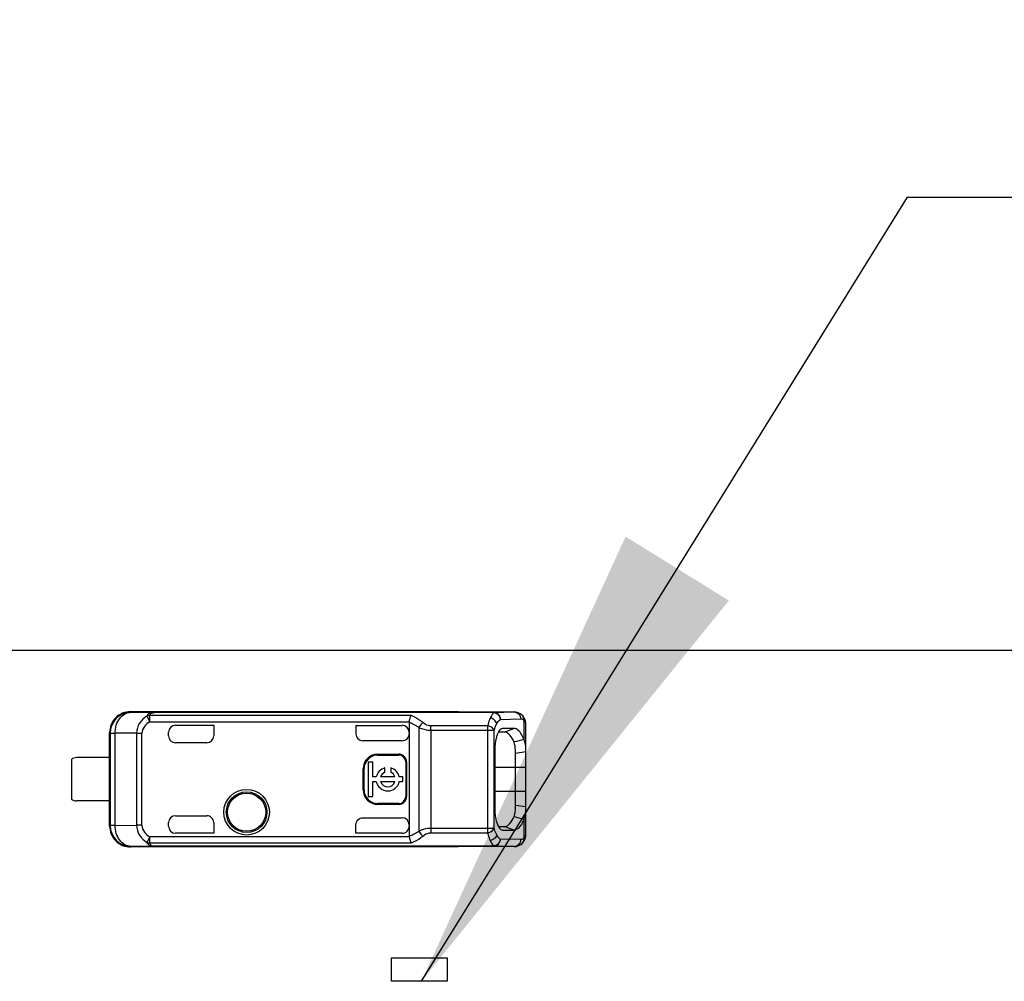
# Model space of a CAD drawing. Header units: millimetres. Extents: x 0 to 210, y 0 to 297.
# Tile 14 of 58: x 117.88 to 124.97, y 148.51 to 155.45. Entities that reach past the tile are written whole.
import ezdxf
from ezdxf.enums import TextEntityAlignment as Align

# ---------------------------------------------------------------- set-up
doc = ezdxf.new("R2010")
doc.units = ezdxf.units.MM
doc.header["$LTSCALE"] = 19.36
doc.layers.get('0').update_dxf_attribs({"linetype": 'CONTINUOUS'})
doc.layers.add('Z_DIM_2D', color=7, linetype='CONTINUOUS')
doc.layers.add('Z_NOTICE', color=7, linetype='CONTINUOUS')
doc.styles.get("Standard").update_dxf_attribs({"font": 'txt', "width": 0.7})
doc.styles.add('TEXTSTYLE_3', font='helveticaneueltw1g-ltcn.otf')
doc.styles.add('TEXTSTYLE_4', font='gdt', dxfattribs={"width": 0.7})
doc.dimstyles.new('DIMSTYLE_2', dxfattribs={"dimtxt": 2.1, "dimasz": 3.5, "dimexe": 1.5, "dimexo": 0, "dimgap": 0.525, "dimtad": 1, "dimdec": 3, "dimlfac": 4, "dimdsep": 46, "dimtxsty": 'TEXTSTYLE_3', "dimblk": '_FILLED', "dimblk1": '_FILLED', "dimblk2": '_FILLED', "dimcen": 0.09, "dimclrt": 5, "dimadec": 0, "dimazin": 0, "dimtp": 0.5, "dimtm": 0.5, "dimtfac": 1, "dimtdec": 3, "dimtofl": 0, "dimtmove": 0, "dimatfit": 3, "dimldrblk": '_FILLED', "dimfxl": 0, "dimtolj": 1, "dimarcsym": 0})
doc.dimstyles.new('DIMSTYLE_4', dxfattribs={"dimtxt": 2.1, "dimasz": 3.5, "dimexe": 1.5, "dimexo": 0, "dimgap": 0.525, "dimtad": 1, "dimdec": 3, "dimlfac": 4, "dimdsep": 46, "dimtxsty": 'TEXTSTYLE_3', "dimblk": '_FILLED', "dimblk1": '_FILLED', "dimblk2": '_FILLED', "dimcen": 0.09, "dimclrt": 5, "dimadec": 0, "dimazin": 0, "dimtol": 1, "dimtp": 0.4, "dimtm": 0.4, "dimtfac": 1, "dimtdec": 3, "dimtofl": 0, "dimtmove": 0, "dimatfit": 3, "dimldrblk": '_FILLED', "dimfxl": 0, "dimtolj": 1, "dimarcsym": 0})
doc.dimstyles.get("Standard").update_dxf_attribs({"dimtxt": 3.5, "dimasz": 3.5, "dimexe": 1.5, "dimexo": 0, "dimtad": 1, "dimdec": 3, "dimdsep": 46, "dimtxsty": 'Standard', "dimblk": '_FILLED', "dimblk1": '_FILLED', "dimblk2": '_FILLED', "dimcen": 0.09, "dimclrt": 5, "dimadec": 0, "dimazin": 0, "dimtol": 1, "dimtp": 0.001, "dimtm": 0.001, "dimtfac": 1, "dimtdec": 3, "dimtofl": 0, "dimtmove": 0, "dimatfit": 3, "dimldrblk": '_FILLED', "dimfxl": 0, "dimtolj": 1, "dimarcsym": 0})

# ---------------------------------------------------------------- blocks, each defined once
blk = doc.blocks.new('*D4')
at = {"layer": 'Z_DIM_2D', "color": 2, "linetype": 'Continuous'}
for p, q in [((100.1198, 150.3013), (100.1198, 158.4006)), ((131.3698, 150.3013), (131.3698, 158.4006)), ((100.1198, 156.9006), (115.7448, 156.9006)), ((131.3698, 156.9006), (115.7448, 156.9006))]:
    blk.add_line(p, q, dxfattribs=at)
at = {"layer": 'Z_DIM_2D', "color": 5, "linetype": 'Continuous', "style": 'TEXTSTYLE_3'}
blk.add_text('125', height=2.1, dxfattribs=at).set_placement((115.7448, 157.4256), align=Align.CENTER)
blk = doc.blocks.new('_FILLED')
at = {"color": 0, "linetype": 'ByBlock'}
blk.add_solid([(0, 0), (-1, 0.125), (-1, -0.125)], dxfattribs=at)
blk = doc.blocks.new('_NONE')
blk = doc.blocks.new('*D12')
at = {"layer": 'Z_DIM_2D', "color": 2, "linetype": 'Continuous'}
for p, q in [((65.2448, 150.2638), (65.2448, 162.6859)), ((134.9948, 150.2638), (134.9948, 162.6859)), ((65.2448, 161.1859), (100.1198, 161.1859)), ((134.9948, 161.1859), (100.1198, 161.1859))]:
    blk.add_line(p, q, dxfattribs=at)
at = {"layer": 'Z_DIM_2D', "color": 5, "linetype": 'Continuous'}
for s, height, style, p in [('279', 2.1, 'TEXTSTYLE_3', (98.0281, 161.7109)), ('`', 1.47, 'TEXTSTYLE_4', (101.0013, 162.0259)), ('0.4', 1.47, 'TEXTSTYLE_3', (103.0929, 162.0259))]:
    blk.add_text(s, height=height, dxfattribs=dict(at, style=style)).set_placement(p, align=Align.CENTER)

msp = doc.modelspace()

# ---------------------------------------------------------------- linework, layer by layer
at = {"color": 7, "linetype": 'Continuous'}
for p, q in [((100.65727, 150.9013), (130.83227, 150.9013)), ((118.68016, 150.45339), (118.67697, 150.45755)), ((118.67698, 150.45755), (121.03852, 150.45755)), ((121.29504, 150.45165), (118.84796, 150.45165)), ((121.04021, 150.45514), (121.03852, 150.45514)), ((121.03852, 150.45514), (121.44041, 150.45514)), ((121.29504, 150.45165), (121.29103, 150.45126)), ((121.29103, 150.45126), (121.29463, 150.45132)), ((121.44099, 150.45514), (121.44042, 150.45514)), ((121.49759, 150.43201), (121.49754, 150.43205)), ((121.50322, 150.42634), (121.49755, 150.43205)), ((121.5114, 150.41548), (121.50322, 150.42634)), ((119.00102, 150.35893), (119.27602, 150.35893)), ((119.27602, 150.35893), (119.27602, 150.28255)), ((120.30167, 150.3588), (120.30102, 150.35893)), ((120.30167, 150.3588), (120.63435, 150.3588)), ((120.30167, 150.29536), (120.30167, 150.3588)), ((120.68435, 150.3795), (120.68435, 149.56061)), ((121.52602, 149.58394), (121.52602, 150.35611)), ((118.52602, 149.63255), (118.52602, 150.30756)), ((118.53018, 150.3034), (118.53018, 149.63671)), ((118.95102, 150.28255), (118.95102, 150.30893)), ((120.30167, 150.29536), (120.30102, 150.29761)), ((121.36909, 150.31077), (121.3274, 150.3104)), ((121.35763, 150.33596), (121.35143, 150.33476)), ((121.43961, 150.33636), (121.35769, 150.33569)), ((121.36902, 150.31078), (121.43961, 150.33636)), ((119.22601, 150.23255), (119.00102, 150.23255)), ((120.63435, 150.24759), (120.35104, 150.24759)), ((118.52656, 150.1263), (118.28852, 150.1263)), ((120.45935, 150.15167), (120.60935, 150.15167)), ((120.45935, 150.14505), (120.60935, 150.14505)), ((121.30201, 150.18262), (121.30201, 149.7576)), ((121.45106, 150.159), (121.52597, 150.16924)), ((121.45108, 149.78108), (121.45117, 150.159)), ((118.25102, 150.1138), (118.25102, 149.8263)), ((120.42227, 150.09355), (120.38915, 150.09355)), ((120.38915, 150.09355), (120.38915, 149.84655)), ((120.42227, 149.98662), (120.42227, 150.09355)), ((120.65935, 150.09505), (120.65935, 149.84505)), ((120.66597, 150.09505), (120.66597, 149.84505)), ((120.35274, 149.89505), (120.35274, 150.04505)), ((120.35935, 149.89505), (120.35935, 150.04505)), ((120.44787, 149.98662), (120.42227, 149.98662)), ((120.58219, 149.98662), (120.47892, 149.98662)), ((120.50986, 150.01999), (120.50986, 150.0518)), ((120.55124, 150.0518), (120.55124, 150.01999)), ((120.63915, 149.98662), (120.61324, 149.98662)), ((120.63915, 149.95349), (120.63915, 149.98662)), ((120.42227, 149.95349), (120.44787, 149.95349)), ((120.42227, 149.84655), (120.42227, 149.95349)), ((120.47892, 149.95349), (120.58219, 149.95349)), ((120.61324, 149.95349), (120.63915, 149.95349)), ((120.38915, 149.84655), (120.42227, 149.84655)), ((118.52656, 149.8138), (118.28852, 149.8138)), ((120.60935, 149.79505), (120.45935, 149.79505)), ((120.60935, 149.78844), (120.45935, 149.78844)), ((121.52598, 149.77087), (121.45103, 149.78108)), ((119.00102, 149.70755), (119.22601, 149.70755)), ((118.95102, 149.63118), (118.95102, 149.65755)), ((119.27602, 149.65755), (119.27602, 149.58118)), ((120.30102, 149.58118), (120.30102, 149.64249)), ((120.35104, 149.69252), (120.63435, 149.69252)), ((121.32746, 149.62971), (121.36905, 149.62934)), ((119.27602, 149.58118), (119.00102, 149.58118)), ((120.6343, 149.58118), (120.30102, 149.58118)), ((121.35189, 149.60546), (121.35767, 149.60422)), ((121.35773, 149.60442), (121.43972, 149.60374)), ((121.5245, 149.56163), (121.52585, 149.57606)), ((121.52585, 149.57606), (121.52602, 149.58391)), ((118.84796, 149.48846), (121.29505, 149.48846)), ((121.4976, 149.50811), (121.49752, 149.50805)), ((121.03852, 149.48255), (118.67698, 149.48255)), ((121.44041, 149.48497), (121.03852, 149.48497)), ((121.04021, 149.48496), (121.03852, 149.48497)), ((121.44041, 149.48497), (121.44101, 149.48496)), ((120.55727, 148.68255), (120.95727, 148.68255)), ((120.55727, 148.5138), (120.55727, 148.68255)), ((120.95727, 148.68255), (120.95727, 148.5138)), ((120.95727, 148.5138), (120.55727, 148.5138))]:
    msp.add_line(p, q, dxfattribs=at)
at = {"color": 9, "linetype": 'Continuous'}
for p, q in [((118.68016, 150.45339), (118.84796, 150.45165)), ((118.79458, 150.42539), (118.81601, 150.38411)), ((120.69923, 150.4289), (118.81601, 150.4289)), ((118.81601, 150.38411), (118.81601, 150.4289)), ((118.84797, 150.45034), (118.84796, 150.45165)), ((121.29506, 150.45034), (118.84797, 150.45034)), ((121.29504, 150.45165), (121.44041, 150.45514)), ((121.29505, 150.4513), (121.29518, 150.45021)), ((118.81601, 150.38411), (120.68471, 150.38411)), ((120.63435, 150.35893), (120.63435, 150.3588)), ((120.75505, 150.34333), (120.75505, 149.59678)), ((120.84003, 150.32397), (120.84004, 150.35539)), ((121.25, 150.35539), (120.84004, 150.35539)), ((121.25, 150.35539), (121.25, 149.58471)), ((121.34204, 150.40165), (121.48743, 150.40514)), ((121.51097, 150.39499), (121.51097, 150.25683)), ((118.53018, 150.3034), (118.52602, 150.30756)), ((118.53018, 150.3034), (118.56526, 150.3034)), ((118.72081, 150.30178), (118.56526, 150.3034)), ((118.56526, 149.63671), (118.56526, 150.3034)), ((118.72081, 150.30178), (118.75911, 150.30178)), ((118.72081, 150.30178), (118.72081, 149.63832)), ((118.75911, 149.63832), (118.75911, 150.30178)), ((120.84003, 150.32397), (121.29698, 150.32396)), ((120.84003, 150.32397), (120.84003, 149.58471)), ((121.29698, 149.61613), (121.29698, 150.32396)), ((120.45935, 150.14505), (120.45935, 150.15167)), ((120.60935, 150.15167), (120.60935, 150.14505)), ((120.65935, 150.09505), (120.66597, 150.09505)), ((121.30201, 150.05755), (121.52602, 150.05755)), ((120.35274, 150.04505), (120.35935, 150.04505)), ((120.35935, 149.89505), (120.35274, 149.89505)), ((120.66597, 149.84505), (120.65935, 149.84505)), ((121.52602, 149.88255), (121.30201, 149.88255)), ((120.45935, 149.78844), (120.45935, 149.79505)), ((120.60935, 149.79505), (120.60935, 149.78844)), ((118.52602, 149.63255), (118.53018, 149.63671)), ((118.56526, 149.63671), (118.53018, 149.63671)), ((118.56526, 149.63671), (118.72081, 149.63832)), ((118.75911, 149.63832), (118.72081, 149.63832)), ((121.43972, 149.60374), (121.369, 149.62934)), ((121.51098, 149.68328), (121.51095, 149.54511)), ((121.29698, 149.61613), (120.84003, 149.61613)), ((120.84003, 149.58471), (121.25, 149.58471)), ((118.67697, 149.48255), (118.67956, 149.48671)), ((118.84796, 149.48846), (118.67956, 149.48671)), ((118.81601, 149.556), (118.79458, 149.51471)), ((120.68471, 149.556), (118.81601, 149.556)), ((118.81601, 149.51121), (118.81601, 149.556)), ((118.81601, 149.51121), (120.69952, 149.51121)), ((118.84797, 149.48977), (121.29506, 149.48977)), ((118.84797, 149.48846), (118.84797, 149.48977)), ((121.44041, 149.48497), (121.29505, 149.48846)), ((121.48743, 149.53497), (121.34204, 149.53846))]:
    msp.add_line(p, q, dxfattribs=at)
at = {"color": 7, "linetype": 'Continuous'}
for points in [[(121.52602, 150.35613), (121.52593, 150.36186), (121.52478, 150.37645), (121.52214, 150.39024), (121.51773, 150.40331), (121.5114, 150.41548)], [(121.49753, 149.50806), (121.50204, 149.51249), (121.51048, 149.52318), (121.517, 149.53512), (121.52163, 149.54799), (121.5245, 149.56163)]]:
    msp.add_lwpolyline(points, dxfattribs=at)
for radius in [0.16425, 0.1375]:
    msp.add_circle((119.51352, 149.73255), radius, dxfattribs=at)
at = {"color": 9, "linetype": 'Continuous'}
msp.add_circle((119.51352, 149.73255), 0.14645, dxfattribs=at)
at = {"color": 7, "linetype": 'Continuous'}
for centre, radius, start, end in [((118.67602, 150.30756), 0.15, 89.630927, 179.98469), ((120.63435, 150.30892), 0.05001, 0.007626, 89.991814), ((120.71392, 150.37954), 0.02957, 171.098525, 180.062486), ((119.00102, 150.28255), 0.05, 180, 270), ((125.63444, 134.57945), 16.21133, 104.736299, 104.993759), ((118.28852, 150.0638), 0.0625, 90, 126.869898), ((120.45935, 150.04505), 0.10661, 90, 180), ((120.45935, 150.04505), 0.1, 90, 180), ((120.60935, 150.09505), 0.05661, 0, 90), ((120.60935, 150.09505), 0.05, 0, 90), ((120.53055, 149.97005), 0.08432, 104.204189, 168.672739), ((120.53055, 149.97005), 0.05423, 112.507816, 162.215345), ((120.53055, 149.97005), 0.08432, 11.327261, 75.795811), ((120.53055, 149.97005), 0.05423, 17.784655, 67.492184), ((120.53055, 149.97005), 0.08432, 191.327261, 348.672739), ((120.53055, 149.97005), 0.05423, 197.784655, 342.215345), ((120.45935, 149.89505), 0.10661, 180, 270), ((120.45935, 149.89505), 0.1, 180, 270), ((120.60935, 149.84505), 0.05661, 270, 360), ((120.60935, 149.84505), 0.05, 270, 360), ((118.28852, 149.8763), 0.0625, 233.130102, 270), ((119.00102, 149.65755), 0.05, 90, 180), ((126.8308, 169.9208), 20.92561, 255.072323, 255.271801), ((118.67602, 149.63255), 0.15, 180.000825, 270.368479), ((118.68018, 149.63672), 0.15001, 180.00334, 269.760034), ((120.63435, 149.63118), 0.05, 269.939039, 359.97329), ((121.3694, 149.67024), 0.0409, 269.502626, 278.957993), ((121.42031, 149.73149), 0.10269, 331.998112, 338.67224), ((120.71391, 149.56057), 0.02955, 179.93864, 188.901458)]:
    msp.add_arc(centre, radius, start, end, dxfattribs=at)
at = {"color": 9, "linetype": 'Continuous'}
for centre, radius, start, end in [((118.68018, 150.30339), 0.15001, 90.00985, 179.9947), ((121.28834, 150.39726), 0.05393, 53.861398, 57.134238), ((121.44028, 150.41082), 0.04432, 80.265378, 89.81529), ((121.44028, 149.52929), 0.04432, 270.192719, 279.737072)]:
    msp.add_arc(centre, radius, start, end, dxfattribs=at)
at = {"color": 7, "linetype": 'Continuous'}
for centre, major_axis, ratio, start_param, end_param in [((119.00102, 150.30893), (0, 0.05), 0.9999939, 0, 1.5707963), ((119.22601, 150.28255), (0.05001, 0), 0.9998477, -1.5707963, 0), ((120.35102, 150.2976), (0.03537, -0.03537), 0.9996955, -2.3563468, -0.7852459), ((120.63435, 150.2976), (0, 0.05001), 0.9998477, -3.1415927, -1.5707963), ((119.22601, 149.65755), (0.05001, 0), 0.9998477, -0.0000006, 1.5707963), ((119.00102, 149.63118), (0, 0.05), 0.9999939, -4.712389, -3.1415927), ((120.63435, 149.64251), (0, 0.05001), 0.9998477, -1.5707962, 0)]:
    msp.add_ellipse(centre, major_axis=major_axis, ratio=ratio, start_param=start_param, end_param=end_param, dxfattribs=at)
at = {"color": 9, "linetype": 'Continuous'}
for points, knots in [([(118.56526, 150.3034), (118.56535, 150.3227), (118.57104, 150.36044), (118.59547, 150.40965), (118.63312, 150.44434), (118.66505, 150.45328), (118.68016, 150.45339)], [0, 0, 0, 0, 0.2793413, 0.5426976, 0.7812092, 1, 1, 1, 1]), ([(118.79458, 150.42539), (118.77336, 150.41263), (118.73555, 150.37715), (118.72103, 150.32665), (118.72081, 150.30178)], [0, 0, 0, 0, 0.4989139, 1, 1, 1, 1]), ([(118.84796, 150.45165), (118.8355, 150.45162), (118.8126, 150.4504), (118.79847, 150.43288), (118.79458, 150.42539)], [0, 0, 0, 0, 0.5963431, 1, 1, 1, 1]), ([(118.81601, 150.4289), (118.81663, 150.43408), (118.82173, 150.4494), (118.83903, 150.44983), (118.84797, 150.45034)], [0, 0, 0, 0, 0.3682676, 1, 1, 1, 1]), ([(120.78338, 150.37906), (120.77692, 150.38436), (120.75087, 150.4041), (120.72178, 150.4198), (120.69923, 150.4289)], [0, 0, 0, 0, 0.2557243, 1, 1, 1, 1]), ([(121.26841, 150.41164), (121.2666, 150.40763), (121.25909, 150.38936), (121.2536, 150.37031), (121.25, 150.35539)], [0, 0, 0, 0, 0.2227938, 1, 1, 1, 1]), ([(121.31539, 150.36991), (121.31321, 150.38024), (121.30032, 150.39989), (121.27954, 150.40977), (121.26841, 150.41164)], [0, 0, 0, 0, 0.483533, 1, 1, 1, 1]), ([(121.29506, 150.45034), (121.29341, 150.44906), (121.28627, 150.44265), (121.2807, 150.43467), (121.2769, 150.42822)], [0, 0, 0, 0, 0.2181417, 1, 1, 1, 1]), ([(121.29506, 150.45031), (121.29894, 150.44953), (121.30701, 150.44868), (121.3142, 150.44476), (121.3176, 150.44256)], [0, 0, 0, 0, 0.4945828, 1, 1, 1, 1]), ([(121.44777, 150.4545), (121.45862, 150.45264), (121.4798, 150.4398), (121.4874, 150.41658), (121.48743, 150.40514)], [0, 0, 0, 0, 0.4902876, 1, 1, 1, 1]), ([(121.51096, 150.395), (121.51133, 150.39848), (121.51141, 150.4119), (121.50491, 150.42535), (121.49759, 150.43201)], [0, 0, 0, 0, 0.2611911, 1, 1, 1, 1]), ([(118.81601, 150.38411), (118.80066, 150.37607), (118.77287, 150.35359), (118.75932, 150.319), (118.75911, 150.30178)], [0, 0, 0, 0, 0.5016635, 1, 1, 1, 1]), ([(120.78338, 150.37906), (120.78045, 150.37693), (120.76889, 150.36687), (120.7599, 150.35394), (120.75505, 150.34333)], [0, 0, 0, 0, 0.2371485, 1, 1, 1, 1]), ([(120.75505, 150.34333), (120.76119, 150.34041), (120.78828, 150.32952), (120.81766, 150.32432), (120.84003, 150.32397)], [0, 0, 0, 0, 0.2330087, 1, 1, 1, 1]), ([(120.84005, 150.35539), (120.8345, 150.35545), (120.81376, 150.35829), (120.79503, 150.36931), (120.78338, 150.37906)], [0, 0, 0, 0, 0.267612, 1, 1, 1, 1]), ([(121.29698, 150.32396), (121.29546, 150.32778), (121.28444, 150.34406), (121.26493, 150.35273), (121.25, 150.35539)], [0, 0, 0, 0, 0.2133207, 1, 1, 1, 1]), ([(121.29698, 150.32396), (121.29826, 150.32833), (121.30325, 150.34407), (121.30965, 150.35941), (121.31539, 150.36991)], [0, 0, 0, 0, 0.2753885, 1, 1, 1, 1]), ([(121.31539, 150.36991), (121.31734, 150.37347), (121.32444, 150.38534), (121.33378, 150.39634), (121.34204, 150.40165)], [0, 0, 0, 0, 0.2922052, 1, 1, 1, 1]), ([(121.48743, 150.40514), (121.48943, 150.40519), (121.49815, 150.40444), (121.50602, 150.39948), (121.51097, 150.39499)], [0, 0, 0, 0, 0.2301748, 1, 1, 1, 1]), ([(121.52602, 150.35611), (121.52601, 150.36401), (121.525, 150.37871), (121.51616, 150.39121), (121.51096, 150.395)], [0, 0, 0, 0, 0.5510304, 1, 1, 1, 1]), ([(118.72081, 149.63832), (118.72103, 149.61345), (118.73554, 149.56295), (118.77336, 149.52748), (118.79458, 149.51471)], [0, 0, 0, 0, 0.5010744, 1, 1, 1, 1]), ([(118.75911, 149.63832), (118.75914, 149.62111), (118.77294, 149.5865), (118.80067, 149.56408), (118.81601, 149.556)], [0, 0, 0, 0, 0.498221, 1, 1, 1, 1]), ([(120.69952, 149.51121), (120.70693, 149.51424), (120.73667, 149.5276), (120.76439, 149.54546), (120.78338, 149.56105)], [0, 0, 0, 0, 0.2458568, 1, 1, 1, 1]), ([(120.84003, 149.61613), (120.83232, 149.61597), (120.80317, 149.6142), (120.77458, 149.60569), (120.75505, 149.59678)], [0, 0, 0, 0, 0.2641789, 1, 1, 1, 1]), ([(120.75505, 149.59678), (120.75993, 149.5861), (120.76894, 149.57317), (120.78051, 149.56314), (120.78338, 149.56105)], [0, 0, 0, 0, 0.7680223, 1, 1, 1, 1]), ([(120.78338, 149.56105), (120.7871, 149.56412), (120.80355, 149.57644), (120.82421, 149.58455), (120.84003, 149.58471)], [0, 0, 0, 0, 0.2334677, 1, 1, 1, 1]), ([(121.25, 149.58471), (121.25524, 149.58564), (121.27344, 149.59088), (121.29186, 149.60325), (121.29698, 149.61613)], [0, 0, 0, 0, 0.2774086, 1, 1, 1, 1]), ([(121.25, 149.58471), (121.25128, 149.57939), (121.25623, 149.56029), (121.26254, 149.54146), (121.26842, 149.52845)], [0, 0, 0, 0, 0.2767388, 1, 1, 1, 1]), ([(121.3154, 149.57019), (121.31322, 149.55985), (121.30034, 149.5402), (121.27955, 149.53032), (121.26842, 149.52845)], [0, 0, 0, 0, 0.4835459, 1, 1, 1, 1]), ([(121.3154, 149.57019), (121.31362, 149.57344), (121.30617, 149.5882), (121.30059, 149.60385), (121.29698, 149.61613)], [0, 0, 0, 0, 0.2247305, 1, 1, 1, 1]), ([(121.34204, 149.53846), (121.33956, 149.54004), (121.32859, 149.54868), (121.32066, 149.56057), (121.3154, 149.57019)], [0, 0, 0, 0, 0.2116187, 1, 1, 1, 1]), ([(121.51095, 149.54511), (121.51618, 149.54887), (121.52495, 149.56142), (121.52601, 149.57607), (121.52602, 149.58394)], [0, 0, 0, 0, 0.4498972, 1, 1, 1, 1]), ([(118.79458, 149.51471), (118.79837, 149.50716), (118.81278, 149.48981), (118.83554, 149.48849), (118.84797, 149.48846)], [0, 0, 0, 0, 0.4049383, 1, 1, 1, 1]), ([(118.81601, 149.51121), (118.81582, 149.5085), (118.81798, 149.50347), (118.82164, 149.49529), (118.83332, 149.49059), (118.84231, 149.49002), (118.84797, 149.48977)], [0, 0, 0, 0, 0.1887293, 0.3646991, 0.6063128, 1, 1, 1, 1]), ([(121.26842, 149.52845), (121.27036, 149.52415), (121.27726, 149.51011), (121.28637, 149.49653), (121.29506, 149.48977)], [0, 0, 0, 0, 0.299889, 1, 1, 1, 1]), ([(121.29419, 149.48887), (121.3063, 149.48927), (121.33139, 149.50062), (121.34155, 149.52592), (121.34204, 149.53846)], [0, 0, 0, 0, 0.4913504, 1, 1, 1, 1]), ([(121.29504, 149.48846), (121.30713, 149.48849), (121.33264, 149.49995), (121.34201, 149.52581), (121.34204, 149.53846)], [0, 0, 0, 0, 0.4888288, 1, 1, 1, 1]), ([(121.34204, 149.53846), (121.34113, 149.52634), (121.33274, 149.5079), (121.31516, 149.49552), (121.30393, 149.49081), (121.29795, 149.49036), (121.29506, 149.48979)], [0, 0, 0, 0, 0.5020295, 0.7546845, 0.8782804, 1, 1, 1, 1]), ([(121.48743, 149.53497), (121.4874, 149.52353), (121.4798, 149.5003), (121.45862, 149.48747), (121.44777, 149.48561)], [0, 0, 0, 0, 0.5097023, 1, 1, 1, 1]), ([(121.51095, 149.54511), (121.50915, 149.54347), (121.50245, 149.53803), (121.49364, 149.53481), (121.48743, 149.53497)], [0, 0, 0, 0, 0.2825593, 1, 1, 1, 1]), ([(121.51095, 149.54511), (121.51132, 149.54164), (121.51141, 149.52822), (121.50491, 149.51477), (121.4976, 149.50812)], [0, 0, 0, 0, 0.2612036, 1, 1, 1, 1])]:
    msp.add_open_spline(points, degree=3, knots=knots, dxfattribs=at)
for points in [[(118.81601, 150.4289), (118.80878, 150.42919), (118.80133, 150.42802), (118.79458, 150.42539)], [(121.2769, 150.42822), (121.27375, 150.42287), (121.27096, 150.4173), (121.26841, 150.41164)], [(121.32014, 150.44082), (121.33225, 150.43198), (121.34096, 150.4165), (121.34205, 150.40155)], [(120.75505, 150.34333), (120.73309, 150.35811), (120.7091, 150.3701), (120.68435, 150.3795)], [(120.68436, 149.5606), (120.7091, 149.57), (120.73309, 149.58199), (120.75506, 149.59677)], [(118.79458, 149.51471), (118.80133, 149.51209), (118.80878, 149.51092), (118.81601, 149.51121)]]:
    msp.add_open_spline(points, degree=3, dxfattribs=at)
at = {"color": 7, "linetype": 'Continuous'}
for points, knots in [([(120.68471, 150.38411), (120.68613, 150.3931), (120.68968, 150.4084), (120.69526, 150.42353), (120.69923, 150.4289)], [0, 0, 0, 0, 0.5769454, 1, 1, 1, 1]), ([(121.34204, 150.40165), (121.34201, 150.4143), (121.33264, 150.44016), (121.30713, 150.45162), (121.29503, 150.45165)], [0, 0, 0, 0, 0.5111751, 1, 1, 1, 1]), ([(121.4976, 150.432), (121.49384, 150.43541), (121.47767, 150.44826), (121.4565, 150.45519), (121.44092, 150.45514)], [0, 0, 0, 0, 0.2455896, 1, 1, 1, 1]), ([(121.31774, 150.28922), (121.31513, 150.28177), (121.30557, 150.24707), (121.30221, 150.2109), (121.30189, 150.18287)], [0, 0, 0, 0, 0.219659, 1, 1, 1, 1]), ([(121.33649, 150.32398), (121.3353, 150.32262), (121.33026, 150.31628), (121.32626, 150.30916), (121.32357, 150.30349)], [0, 0, 0, 0, 0.2231574, 1, 1, 1, 1]), ([(121.35143, 150.33478), (121.35011, 150.33434), (121.34441, 150.33187), (121.33965, 150.32759), (121.33649, 150.32398)], [0, 0, 0, 0, 0.2237608, 1, 1, 1, 1]), ([(121.44043, 150.23807), (121.43565, 150.24882), (121.42109, 150.27875), (121.39205, 150.31097), (121.36909, 150.31077)], [0, 0, 0, 0, 0.3387062, 1, 1, 1, 1]), ([(121.51097, 150.25683), (121.50666, 150.26854), (121.49523, 150.29294), (121.47464, 150.32488), (121.44999, 150.33631), (121.43967, 150.33611)], [0, 0, 0, 0, 0.334835, 0.7230477, 1, 1, 1, 1]), ([(121.45117, 150.159), (121.45113, 150.16627), (121.45033, 150.19286), (121.44676, 150.21975), (121.44043, 150.23807)], [0, 0, 0, 0, 0.2727065, 1, 1, 1, 1]), ([(121.52602, 150.16879), (121.52601, 150.17606), (121.52541, 150.20219), (121.52279, 150.22906), (121.5157, 150.24666)], [0, 0, 0, 0, 0.2768033, 1, 1, 1, 1]), ([(121.44043, 149.70205), (121.44234, 149.70778), (121.44887, 149.73368), (121.45071, 149.76048), (121.45108, 149.78108)], [0, 0, 0, 0, 0.2267053, 1, 1, 1, 1]), ([(121.51597, 149.69414), (121.51805, 149.69948), (121.52529, 149.7246), (121.52601, 149.75096), (121.52602, 149.77124)], [0, 0, 0, 0, 0.2204671, 1, 1, 1, 1]), ([(121.30189, 149.75786), (121.30192, 149.74806), (121.30326, 149.71231), (121.30886, 149.67634), (121.31743, 149.65177)], [0, 0, 0, 0, 0.2735961, 1, 1, 1, 1]), ([(121.37577, 149.62984), (121.38903, 149.63193), (121.41777, 149.65408), (121.43253, 149.68391), (121.44043, 149.70205)], [0, 0, 0, 0, 0.4040433, 1, 1, 1, 1]), ([(118.67956, 149.48671), (118.66448, 149.48683), (118.63265, 149.4958), (118.59517, 149.53051), (118.57092, 149.57972), (118.56531, 149.61742), (118.56526, 149.63671)], [0, 0, 0, 0, 0.2185583, 0.4569073, 0.7203386, 1, 1, 1, 1]), ([(121.32319, 149.63752), (121.32415, 149.63546), (121.32781, 149.62817), (121.33229, 149.62125), (121.33616, 149.61681)], [0, 0, 0, 0, 0.2786329, 1, 1, 1, 1]), ([(121.51098, 149.68328), (121.50666, 149.67155), (121.49719, 149.65071), (121.47733, 149.62), (121.45418, 149.60387), (121.43977, 149.60388)], [0, 0, 0, 0, 0.3371436, 0.6111162, 1, 1, 1, 1]), ([(121.33616, 149.61681), (121.33736, 149.61543), (121.34185, 149.61074), (121.34746, 149.60695), (121.35189, 149.60545)], [0, 0, 0, 0, 0.2819643, 1, 1, 1, 1]), ([(120.68471, 149.556), (120.68613, 149.547), (120.68987, 149.53171), (120.69553, 149.51658), (120.69952, 149.51121)], [0, 0, 0, 0, 0.5766347, 1, 1, 1, 1]), ([(121.44101, 149.48496), (121.44635, 149.48495), (121.46705, 149.48705), (121.48626, 149.4978), (121.4976, 149.50811)], [0, 0, 0, 0, 0.2585311, 1, 1, 1, 1])]:
    msp.add_open_spline(points, degree=3, knots=knots, dxfattribs=at)
for points in [[(121.2937, 150.45138), (121.30257, 150.45126), (121.31166, 150.44817), (121.31906, 150.44327)], [(121.31906, 150.44327), (121.33226, 150.43451), (121.34144, 150.41749), (121.34204, 150.40165)], [(121.32357, 150.30349), (121.32137, 150.29884), (121.31944, 150.29406), (121.31774, 150.28922)], [(121.5157, 150.24666), (121.51431, 150.25013), (121.51271, 150.25351), (121.51097, 150.25682)], [(120.30102, 149.64249), (120.30102, 149.65525), (120.30666, 149.66883), (120.31568, 149.67785)], [(120.31568, 149.67785), (120.3247, 149.68688), (120.33828, 149.69252), (120.35104, 149.69252)], [(121.31743, 149.65177), (121.31912, 149.64693), (121.32102, 149.64216), (121.32319, 149.63752)]]:
    msp.add_open_spline(points, degree=3, dxfattribs=at)

# ---------------------------------------------------------------- dimensions: what is measured, and where the dimension line sits
at = {"layer": 'Z_DIM_2D', "color": 2, "linetype": 'Continuous'}
for base, p1, p2, dimstyle, picture, middle in [((134.99477, 161.18589), (65.24477, 150.2638), (134.99477, 150.2638), 'DIMSTYLE_4', '*D12', (100.11977, 161.18589)), ((131.36977, 156.90065), (100.11977, 150.3013), (131.36977, 150.3013), 'DIMSTYLE_2', '*D4', (115.78786, 156.90065))]:
    dim = msp.add_linear_dim(base=base, p1=p1, p2=p2, dimstyle=dimstyle, override={"dimblk1": 'NONE', "dimblk2": 'NONE', "dimsah": 1}, dxfattribs=at)
    dim.commit()
    dim.dimension.update_dxf_attribs({"geometry": picture, "text_midpoint": middle, "dimtype": 160})

# ---------------------------------------------------------------- leaders
at = {"layer": 'Z_NOTICE', "color": 2, "linetype": 'Continuous'}
msp.add_leader([(120.77234, 148.5138), (124.27542, 154.16629), (125.37165, 154.16629)], dimstyle='Standard', override={"dimtad": 0}, dxfattribs=at)

doc.saveas('drawing.dxf')
